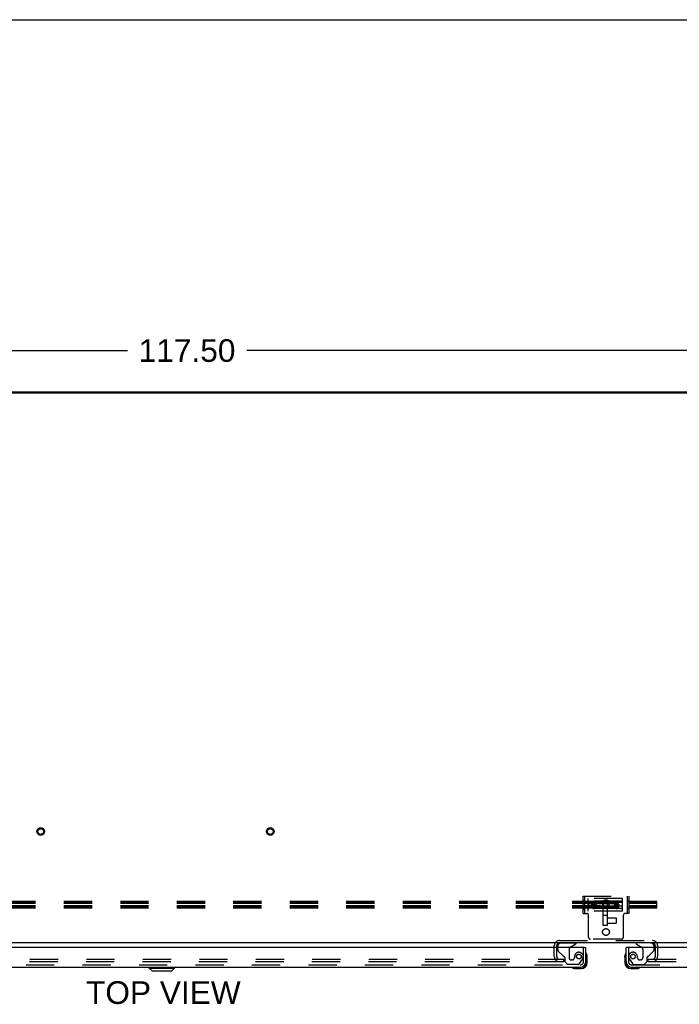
# Model space of a CAD drawing. Header units: inches. Extents: x 0 to 224, y 0 to 145.
# Tile 60 of 78: x 86 to 115, y 102 to 145. Entities that reach past the tile are written whole.
import ezdxf

# ---------------------------------------------------------------- set-up
doc = ezdxf.new("R2010")
doc.units = ezdxf.units.IN
doc.header["$LTSCALE"] = 12.302632
doc.header["$MEASUREMENT"] = 0
doc.linetypes.add('HIDDEN', pattern=[0.2, 0.1, -0.1])
doc.layers.get('0').update_dxf_attribs({"linetype": 'CONTINUOUS'})
for name, color, linetype in [('DEFAULT_2', 8, 'HIDDEN'), ('DIMENSIONS', 7, 'CONTINUOUS'), ('DOOR_2_ASSEMBLY', 7, 'CONTINUOUS'), ('MAIN_DOOR_ASSEMBLY', 7, 'CONTINUOUS')]:
    doc.layers.add(name, color=color, linetype=linetype)
doc.styles.get("Standard").update_dxf_attribs({"font": 'arial.ttf'})
doc.dimstyles.new('DIMSTYLE_1', dxfattribs={"dimtxt": 0.986842, "dimasz": 1.315789, "dimexe": 0.09, "dimexo": 0.07, "dimgap": 0.0375, "dimtad": 0, "dimtih": 1, "dimtoh": 1, "dimzin": 4, "dimdsep": 46, "dimtxsty": 'Standard', "dimblk": '_FILLED', "dimblk1": '_FILLED', "dimblk2": '_FILLED', "dimcen": 0.09, "dimadec": 3, "dimazin": 1, "dimtfac": 1, "dimtdec": 3, "dimtofl": 0, "dimtmove": 0, "dimatfit": 3, "dimldrblk": '_FILLED', "dimfxl": 0, "dimtolj": 1, "dimtzin": 4, "dimarcsym": 0})

# ---------------------------------------------------------------- blocks, each defined once
blk = doc.blocks.new('_FILLED')
at = {"color": 0, "linetype": 'ByBlock'}
blk.add_solid([(0, 0), (-1, 0.2), (-1, -0.2)], dxfattribs=at)
blk = doc.blocks.new('*D1')
at = {"layer": 'DIMENSIONS', "color": 2, "linetype": 'Continuous'}
for p, q in [((34.757, 129.208), (34.757, 131.515)), ((152.257, 129.208), (152.257, 131.515)), ((34.757, 130.33), (90.906, 130.33)), ((152.257, 130.33), (96.108, 130.33))]:
    blk.add_line(p, q, dxfattribs=at)
at = {"layer": 'DIMENSIONS', "color": 2, "linetype": 'Continuous', "xscale": 1.3157894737, "yscale": 1.3157894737, "zscale": 1.3157894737, "rotation": 180}
blk.add_blockref('_FILLED', (34.757, 130.33), dxfattribs=at)
at = {"layer": 'DIMENSIONS', "color": 2, "linetype": 'Continuous', "xscale": 1.3157894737, "yscale": 1.3157894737, "zscale": 1.3157894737}
blk.add_blockref('_FILLED', (152.257, 130.33), dxfattribs=at)
at = {"layer": 'DIMENSIONS', "color": 2, "linetype": 'Continuous', "insert": (93.507, 130.824), "char_height": 0.9868, "width": 4.21517, "attachment_point": 2, "line_spacing_factor": 0.9}
blk.add_mtext('117.50', dxfattribs=at)

msp = doc.modelspace()

# ---------------------------------------------------------------- linework, layer by layer
at = {"color": 7, "linetype": 'Continuous'}
for p, q in [((0, 144.737), (223.684, 144.737)), ((152.143, 128.481), (34.872, 128.481)), ((35.004, 128.533), (152.011, 128.533)), ((93.507, 128.533), (93.507, 128.481)), ((152.205, 104.533), (34.809, 104.533)), ((109.611, 104.391), (109.611, 104.329)), ((113.903, 104.391), (113.903, 104.329))]:
    msp.add_line(p, q, dxfattribs=at)
for centre, start, end in [((109.726, 104.418), 171, 180), ((109.726, 104.418), 90, 115.2485), ((113.788, 104.418), 64.7515, 90), ((113.788, 104.418), 0, 9)]:
    msp.add_arc(centre, 0.115, start, end, dxfattribs=at)
at = {"color": 3, "linetype": 'Continuous'}
for centre, start, end in [((109.726, 104.418), 115.2485, 171), ((113.788, 104.418), 9, 64.7515)]:
    msp.add_arc(centre, 0.115, start, end, dxfattribs=at)
at = {"layer": 'DEFAULT_2', "color": 8, "linetype": 'HIDDEN'}
for p, q in [((113.976, 106.338), (70.976, 106.338)), ((110.757, 106.57), (112.757, 106.57)), ((110.757, 105.82), (110.757, 106.57)), ((110.757, 106.382), (110.835, 106.382)), ((110.835, 105.82), (110.835, 106.57)), ((112.476, 106.476), (110.976, 106.476)), ((110.976, 105.914), (110.976, 106.476)), ((110.996, 106.355), (110.976, 106.377)), ((112.456, 106.355), (110.996, 106.355)), ((110.996, 106.355), (110.996, 106.035)), ((112.456, 106.355), (112.476, 106.377)), ((112.456, 106.355), (112.456, 106.035)), ((112.476, 105.914), (112.476, 106.476)), ((112.679, 106.57), (112.679, 105.82)), ((112.757, 106.343), (112.679, 106.343)), ((112.757, 106.57), (112.757, 105.82)), ((113.976, 106.054), (113.976, 106.338)), ((113.976, 106.289), (70.976, 106.289)), ((113.976, 106.245), (70.976, 106.245)), ((113.976, 106.146), (70.976, 106.146)), ((113.976, 106.103), (70.976, 106.103)), ((113.976, 106.054), (70.976, 106.054)), ((110.757, 106.007), (110.835, 106.007)), ((110.996, 106.299), (110.976, 106.314)), ((110.996, 106.25), (110.976, 106.258)), ((110.996, 106.139), (110.976, 106.131)), ((110.996, 106.09), (110.976, 106.076)), ((110.996, 106.035), (110.976, 106.012)), ((112.476, 105.914), (110.976, 105.914)), ((112.456, 106.299), (110.996, 106.299)), ((110.996, 106.25), (112.456, 106.25)), ((112.456, 106.139), (110.996, 106.139)), ((110.996, 106.09), (112.456, 106.09)), ((112.456, 106.035), (110.996, 106.035)), ((111.129, 106.146), (111.129, 106.17)), ((111.133, 106.129), (111.133, 106.169)), ((111.164, 106.148), (111.195, 106.201)), ((111.195, 106.095), (111.164, 106.148)), ((111.164, 106.128), (111.164, 106.148)), ((111.164, 106.128), (111.172, 106.142)), ((111.179, 106.102), (111.164, 106.128)), ((111.172, 106.142), (111.181, 106.158)), ((111.195, 106.074), (111.179, 106.102)), ((111.181, 106.158), (111.191, 106.175)), ((111.191, 106.175), (111.195, 106.181)), ((111.195, 106.201), (111.257, 106.201)), ((111.195, 106.181), (111.195, 106.201)), ((111.195, 106.181), (111.206, 106.181)), ((111.257, 106.095), (111.195, 106.095)), ((111.195, 106.074), (111.195, 106.095)), ((111.214, 106.075), (111.195, 106.074)), ((111.206, 106.181), (111.218, 106.181)), ((111.23, 106.075), (111.214, 106.075)), ((111.218, 106.181), (111.23, 106.181)), ((111.23, 106.181), (111.242, 106.181)), ((111.249, 106.075), (111.23, 106.075)), ((111.257, 106.074), (111.249, 106.075)), ((111.257, 106.201), (111.288, 106.148)), ((111.257, 106.181), (111.257, 106.201)), ((111.257, 106.181), (111.266, 106.166)), ((111.288, 106.148), (111.257, 106.095)), ((111.273, 106.102), (111.257, 106.074)), ((111.257, 106.074), (111.257, 106.095)), ((111.266, 106.166), (111.275, 106.15)), ((111.288, 106.128), (111.273, 106.102)), ((111.275, 106.15), (111.284, 106.135)), ((111.284, 106.135), (111.288, 106.128)), ((111.288, 106.128), (111.288, 106.148)), ((111.319, 106.129), (111.319, 106.169)), ((111.322, 106.146), (111.322, 106.17)), ((111.632, 105.288), (111.632, 106.244)), ((111.82, 105.918), (111.632, 105.918)), ((111.82, 105.288), (111.82, 106.244)), ((112.129, 106.146), (112.129, 106.17)), ((112.133, 106.129), (112.133, 106.169)), ((112.164, 106.148), (112.195, 106.201)), ((112.195, 106.095), (112.164, 106.148)), ((112.164, 106.128), (112.164, 106.148)), ((112.164, 106.128), (112.172, 106.142)), ((112.179, 106.102), (112.164, 106.128)), ((112.172, 106.142), (112.181, 106.158)), ((112.195, 106.074), (112.179, 106.102)), ((112.181, 106.158), (112.191, 106.175)), ((112.191, 106.175), (112.195, 106.181)), ((112.195, 106.201), (112.257, 106.201)), ((112.195, 106.181), (112.195, 106.201)), ((112.195, 106.181), (112.206, 106.181)), ((112.257, 106.095), (112.195, 106.095)), ((112.195, 106.074), (112.195, 106.095)), ((112.214, 106.075), (112.195, 106.074)), ((112.206, 106.181), (112.218, 106.181)), ((112.23, 106.075), (112.214, 106.075)), ((112.218, 106.181), (112.23, 106.181)), ((112.23, 106.181), (112.242, 106.181)), ((112.249, 106.075), (112.23, 106.075)), ((112.257, 106.074), (112.249, 106.075)), ((112.257, 106.201), (112.288, 106.148)), ((112.257, 106.181), (112.257, 106.201)), ((112.257, 106.181), (112.266, 106.166)), ((112.288, 106.148), (112.257, 106.095)), ((112.273, 106.102), (112.257, 106.074)), ((112.257, 106.074), (112.257, 106.095)), ((112.266, 106.166), (112.275, 106.15)), ((112.288, 106.128), (112.273, 106.102)), ((112.275, 106.15), (112.284, 106.135)), ((112.284, 106.135), (112.288, 106.128)), ((112.288, 106.128), (112.288, 106.148)), ((112.319, 106.129), (112.319, 106.169)), ((112.322, 106.146), (112.322, 106.17)), ((112.456, 106.299), (112.476, 106.314)), ((112.456, 106.25), (112.476, 106.258)), ((112.456, 106.139), (112.476, 106.131)), ((112.456, 106.09), (112.476, 106.076)), ((112.456, 106.035), (112.476, 106.012)), ((112.757, 106.047), (112.679, 106.047)), ((110.757, 105.82), (110.918, 105.82)), ((110.998, 104.78), (110.998, 105.74)), ((111.82, 105.732), (111.632, 105.732)), ((111.82, 105.624), (112.202, 105.624)), ((112.202, 105.624), (112.202, 105.393)), ((112.516, 104.78), (112.516, 105.74)), ((112.757, 105.82), (112.596, 105.82)), ((111.82, 105.288), (111.632, 105.288)), ((111.82, 105.393), (112.202, 105.393)), ((109.726, 104.637), (113.788, 104.637)), ((112.436, 104.7), (111.078, 104.7)), ((109.507, 103.94), (109.507, 104.418)), ((109.611, 104.391), (109.611, 104.418)), ((109.611, 103.94), (109.611, 104.329)), ((113.903, 104.418), (113.903, 104.391)), ((113.903, 104.329), (113.903, 103.94)), ((114.007, 104.418), (114.007, 103.94)), ((74.359, 103.825), (109.924, 103.825)), ((109.924, 103.721), (109.924, 103.825)), ((113.591, 103.825), (148.84, 103.825)), ((113.591, 103.721), (113.591, 103.825)), ((74.341, 103.721), (109.924, 103.721)), ((113.591, 103.721), (148.84, 103.721))]:
    msp.add_line(p, q, dxfattribs=at)
for points in [[(111.174, 106.25), (111.166, 106.245), (111.159, 106.238), (111.152, 106.232), (111.146, 106.224), (111.141, 106.216), (111.137, 106.207), (111.134, 106.198), (111.131, 106.189), (111.13, 106.18), (111.129, 106.17)], [(111.226, 106.244), (111.216, 106.243), (111.206, 106.242), (111.197, 106.239), (111.188, 106.236), (111.179, 106.232), (111.171, 106.226), (111.164, 106.221), (111.157, 106.214), (111.151, 106.207), (111.146, 106.199), (111.141, 106.191), (111.137, 106.183), (111.134, 106.174), (111.131, 106.165), (111.13, 106.155), (111.129, 106.146)], [(111.129, 106.17), (111.13, 106.161), (111.131, 106.152), (111.134, 106.142), (111.137, 106.133), (111.141, 106.125), (111.146, 106.117), (111.152, 106.109), (111.159, 106.102), (111.166, 106.096), (111.174, 106.09)], [(111.129, 106.146), (111.13, 106.137), (111.131, 106.128), (111.134, 106.119), (111.137, 106.11), (111.141, 106.102), (111.145, 106.094), (111.151, 106.087), (111.157, 106.081), (111.164, 106.075), (111.171, 106.07), (111.179, 106.065), (111.188, 106.061), (111.197, 106.058), (111.206, 106.056), (111.216, 106.054), (111.226, 106.054)], [(111.133, 106.169), (111.133, 106.175), (111.134, 106.182), (111.135, 106.188), (111.136, 106.195), (111.139, 106.201), (111.141, 106.207), (111.144, 106.213), (111.148, 106.218), (111.151, 106.224), (111.156, 106.229), (111.16, 106.234), (111.165, 106.238), (111.17, 106.242), (111.176, 106.246), (111.181, 106.249), (111.187, 106.252), (111.193, 106.255), (111.2, 106.257), (111.206, 106.258), (111.213, 106.26), (111.219, 106.26), (111.226, 106.26)], [(111.226, 106.221), (111.219, 106.221), (111.213, 106.22), (111.206, 106.219), (111.2, 106.217), (111.193, 106.215), (111.187, 106.213), (111.181, 106.21), (111.176, 106.206), (111.17, 106.202), (111.165, 106.198), (111.16, 106.194), (111.155, 106.189), (111.151, 106.184), (111.147, 106.179), (111.144, 106.173), (111.141, 106.167), (111.139, 106.161), (111.136, 106.155), (111.135, 106.148), (111.134, 106.142), (111.133, 106.136), (111.133, 106.129)], [(111.226, 106.077), (111.219, 106.077), (111.213, 106.078), (111.206, 106.079), (111.2, 106.08), (111.193, 106.083), (111.187, 106.085), (111.181, 106.088), (111.176, 106.091), (111.17, 106.095), (111.165, 106.099), (111.16, 106.104), (111.156, 106.108), (111.151, 106.114), (111.148, 106.119), (111.144, 106.125), (111.141, 106.13), (111.139, 106.137), (111.136, 106.143), (111.135, 106.149), (111.134, 106.156), (111.133, 106.162), (111.133, 106.169)], [(111.133, 106.129), (111.133, 106.122), (111.134, 106.116), (111.135, 106.109), (111.136, 106.103), (111.139, 106.097), (111.141, 106.091), (111.144, 106.085), (111.147, 106.079), (111.151, 106.074), (111.155, 106.069), (111.16, 106.064), (111.165, 106.06), (111.17, 106.055), (111.176, 106.052), (111.181, 106.048), (111.187, 106.045), (111.193, 106.043), (111.2, 106.041), (111.206, 106.039), (111.213, 106.038), (111.219, 106.037), (111.226, 106.037)], [(111.226, 106.088), (111.22, 106.089), (111.214, 106.089), (111.208, 106.09), (111.203, 106.092), (111.197, 106.094), (111.191, 106.096), (111.186, 106.098), (111.181, 106.101), (111.176, 106.105), (111.171, 106.108), (111.167, 106.112), (111.163, 106.117), (111.159, 106.121), (111.156, 106.126), (111.153, 106.131), (111.15, 106.136), (111.148, 106.142), (111.146, 106.147), (111.145, 106.153), (111.144, 106.159), (111.143, 106.165), (111.143, 106.17), (111.143, 106.176), (111.144, 106.182), (111.145, 106.188), (111.146, 106.194), (111.148, 106.199), (111.15, 106.204), (111.153, 106.21), (111.156, 106.215), (111.159, 106.22), (111.163, 106.224), (111.167, 106.228), (111.171, 106.232), (111.176, 106.236), (111.181, 106.239), (111.186, 106.242), (111.191, 106.245), (111.197, 106.247), (111.203, 106.249), (111.208, 106.251), (111.214, 106.252), (111.22, 106.252), (111.226, 106.252)], [(111.226, 106.208), (111.22, 106.208), (111.214, 106.207), (111.209, 106.206), (111.203, 106.205), (111.197, 106.203), (111.192, 106.201), (111.187, 106.198), (111.182, 106.195), (111.177, 106.192), (111.172, 106.188), (111.168, 106.184), (111.164, 106.18), (111.16, 106.176), (111.157, 106.171), (111.154, 106.166), (111.151, 106.161), (111.149, 106.155), (111.147, 106.15), (111.146, 106.144), (111.145, 106.139), (111.144, 106.133), (111.144, 106.127)], [(111.308, 106.127), (111.308, 106.121), (111.307, 106.115), (111.306, 106.109), (111.304, 106.103), (111.302, 106.098), (111.3, 106.092), (111.297, 106.087), (111.294, 106.082), (111.29, 106.077), (111.286, 106.072), (111.282, 106.068), (111.277, 106.064), (111.272, 106.061), (111.267, 106.057), (111.261, 106.055), (111.256, 106.052), (111.25, 106.05), (111.244, 106.049), (111.238, 106.047), (111.232, 106.047), (111.226, 106.047), (111.22, 106.047), (111.214, 106.047), (111.208, 106.049), (111.202, 106.05), (111.196, 106.052), (111.19, 106.055), (111.185, 106.057), (111.18, 106.061), (111.175, 106.064), (111.17, 106.068), (111.166, 106.072), (111.162, 106.077), (111.158, 106.082), (111.155, 106.087), (111.152, 106.092), (111.15, 106.098), (111.148, 106.103), (111.146, 106.109), (111.145, 106.115), (111.144, 106.121), (111.144, 106.127)], [(111.226, 106.265), (111.217, 106.265), (111.208, 106.264), (111.199, 106.262), (111.19, 106.259), (111.182, 106.255), (111.174, 106.25)], [(111.174, 106.09), (111.182, 106.086), (111.19, 106.082), (111.199, 106.079), (111.208, 106.077), (111.217, 106.076), (111.226, 106.075)], [(111.278, 106.25), (111.27, 106.255), (111.262, 106.259), (111.253, 106.262), (111.244, 106.264), (111.235, 106.265), (111.226, 106.265)], [(111.226, 106.26), (111.233, 106.26), (111.239, 106.26), (111.246, 106.258), (111.252, 106.257), (111.258, 106.255), (111.265, 106.252), (111.271, 106.249), (111.276, 106.246), (111.282, 106.242), (111.287, 106.238), (111.292, 106.234), (111.296, 106.229), (111.301, 106.224), (111.304, 106.218), (111.308, 106.213), (111.311, 106.207), (111.313, 106.201), (111.315, 106.195), (111.317, 106.188), (111.318, 106.182), (111.319, 106.175), (111.319, 106.169)], [(111.226, 106.252), (111.232, 106.252), (111.238, 106.252), (111.244, 106.251), (111.249, 106.249), (111.255, 106.247), (111.26, 106.245), (111.266, 106.242), (111.271, 106.239), (111.276, 106.236), (111.28, 106.232), (111.285, 106.228), (111.289, 106.224), (111.293, 106.22), (111.296, 106.215), (111.299, 106.21), (111.302, 106.204), (111.304, 106.199), (111.306, 106.194), (111.307, 106.188), (111.308, 106.182), (111.309, 106.176), (111.309, 106.17), (111.309, 106.165), (111.308, 106.159), (111.307, 106.153), (111.306, 106.147), (111.304, 106.142), (111.302, 106.136), (111.299, 106.131), (111.296, 106.126), (111.293, 106.121), (111.289, 106.117), (111.285, 106.112), (111.28, 106.108), (111.276, 106.105), (111.271, 106.101), (111.266, 106.098), (111.26, 106.096), (111.255, 106.094), (111.249, 106.092), (111.244, 106.09), (111.238, 106.089), (111.232, 106.089), (111.226, 106.088)], [(111.322, 106.146), (111.322, 106.155), (111.321, 106.165), (111.318, 106.174), (111.315, 106.183), (111.311, 106.191), (111.306, 106.199), (111.301, 106.207), (111.295, 106.214), (111.288, 106.221), (111.28, 106.226), (111.272, 106.232), (111.264, 106.236), (111.255, 106.239), (111.246, 106.242), (111.236, 106.243), (111.226, 106.244)], [(111.319, 106.129), (111.319, 106.136), (111.318, 106.142), (111.317, 106.148), (111.315, 106.155), (111.313, 106.161), (111.311, 106.167), (111.308, 106.173), (111.304, 106.179), (111.301, 106.184), (111.296, 106.189), (111.292, 106.194), (111.287, 106.198), (111.282, 106.202), (111.276, 106.206), (111.271, 106.21), (111.265, 106.213), (111.259, 106.215), (111.252, 106.217), (111.246, 106.219), (111.239, 106.22), (111.233, 106.221), (111.226, 106.221)], [(111.308, 106.127), (111.308, 106.133), (111.307, 106.139), (111.306, 106.144), (111.305, 106.15), (111.303, 106.155), (111.3, 106.161), (111.298, 106.166), (111.295, 106.171), (111.292, 106.176), (111.288, 106.18), (111.284, 106.184), (111.28, 106.188), (111.275, 106.192), (111.27, 106.195), (111.265, 106.198), (111.26, 106.201), (111.255, 106.203), (111.249, 106.205), (111.243, 106.206), (111.238, 106.207), (111.232, 106.208), (111.226, 106.208)], [(111.319, 106.169), (111.319, 106.162), (111.318, 106.156), (111.317, 106.149), (111.315, 106.143), (111.313, 106.137), (111.311, 106.13), (111.308, 106.125), (111.304, 106.119), (111.301, 106.114), (111.296, 106.108), (111.292, 106.104), (111.287, 106.099), (111.282, 106.095), (111.276, 106.091), (111.271, 106.088), (111.265, 106.085), (111.258, 106.083), (111.252, 106.08), (111.246, 106.079), (111.239, 106.078), (111.233, 106.077), (111.226, 106.077)], [(111.226, 106.054), (111.236, 106.054), (111.246, 106.056), (111.255, 106.058), (111.264, 106.061), (111.272, 106.065), (111.28, 106.07), (111.288, 106.075), (111.295, 106.081), (111.301, 106.087), (111.306, 106.094), (111.311, 106.102), (111.315, 106.11), (111.318, 106.119), (111.321, 106.128), (111.322, 106.137), (111.322, 106.146)], [(111.226, 106.037), (111.233, 106.037), (111.239, 106.038), (111.246, 106.039), (111.252, 106.041), (111.259, 106.043), (111.265, 106.045), (111.271, 106.048), (111.276, 106.052), (111.282, 106.055), (111.287, 106.06), (111.292, 106.064), (111.296, 106.069), (111.301, 106.074), (111.304, 106.079), (111.308, 106.085), (111.311, 106.091), (111.313, 106.097), (111.315, 106.103), (111.317, 106.109), (111.318, 106.116), (111.319, 106.122), (111.319, 106.129)], [(111.226, 106.075), (111.235, 106.076), (111.244, 106.077), (111.253, 106.079), (111.262, 106.082), (111.27, 106.086), (111.278, 106.09)], [(111.242, 106.181), (111.253, 106.181), (111.257, 106.181)], [(111.322, 106.17), (111.322, 106.18), (111.321, 106.189), (111.318, 106.198), (111.315, 106.207), (111.311, 106.216), (111.306, 106.224), (111.3, 106.232), (111.293, 106.238), (111.286, 106.245), (111.278, 106.25)], [(111.278, 106.09), (111.286, 106.096), (111.293, 106.102), (111.3, 106.109), (111.306, 106.117), (111.311, 106.125), (111.315, 106.133), (111.318, 106.142), (111.321, 106.152), (111.322, 106.161), (111.322, 106.17)], [(112.174, 106.25), (112.166, 106.245), (112.159, 106.238), (112.152, 106.232), (112.146, 106.224), (112.141, 106.216), (112.137, 106.207), (112.134, 106.198), (112.131, 106.189), (112.13, 106.18), (112.129, 106.17)], [(112.226, 106.244), (112.216, 106.243), (112.206, 106.242), (112.197, 106.239), (112.188, 106.236), (112.179, 106.232), (112.171, 106.226), (112.164, 106.221), (112.157, 106.214), (112.151, 106.207), (112.146, 106.199), (112.141, 106.191), (112.137, 106.183), (112.134, 106.174), (112.131, 106.165), (112.13, 106.155), (112.129, 106.146)], [(112.129, 106.17), (112.13, 106.161), (112.131, 106.152), (112.134, 106.142), (112.137, 106.133), (112.141, 106.125), (112.146, 106.117), (112.152, 106.109), (112.159, 106.102), (112.166, 106.096), (112.174, 106.09)], [(112.129, 106.146), (112.13, 106.137), (112.131, 106.128), (112.134, 106.119), (112.137, 106.11), (112.141, 106.102), (112.145, 106.094), (112.151, 106.087), (112.157, 106.081), (112.164, 106.075), (112.171, 106.07), (112.179, 106.065), (112.188, 106.061), (112.197, 106.058), (112.206, 106.056), (112.216, 106.054), (112.226, 106.054)], [(112.133, 106.169), (112.133, 106.175), (112.134, 106.182), (112.135, 106.188), (112.136, 106.195), (112.139, 106.201), (112.141, 106.207), (112.144, 106.213), (112.148, 106.218), (112.151, 106.224), (112.156, 106.229), (112.16, 106.234), (112.165, 106.238), (112.17, 106.242), (112.176, 106.246), (112.181, 106.249), (112.187, 106.252), (112.193, 106.255), (112.2, 106.257), (112.206, 106.258), (112.213, 106.26), (112.219, 106.26), (112.226, 106.26)], [(112.226, 106.221), (112.219, 106.221), (112.213, 106.22), (112.206, 106.219), (112.2, 106.217), (112.193, 106.215), (112.187, 106.213), (112.181, 106.21), (112.176, 106.206), (112.17, 106.202), (112.165, 106.198), (112.16, 106.194), (112.155, 106.189), (112.151, 106.184), (112.147, 106.179), (112.144, 106.173), (112.141, 106.167), (112.139, 106.161), (112.136, 106.155), (112.135, 106.148), (112.134, 106.142), (112.133, 106.136), (112.133, 106.129)], [(112.226, 106.077), (112.219, 106.077), (112.213, 106.078), (112.206, 106.079), (112.2, 106.08), (112.193, 106.083), (112.187, 106.085), (112.181, 106.088), (112.176, 106.091), (112.17, 106.095), (112.165, 106.099), (112.16, 106.104), (112.156, 106.108), (112.151, 106.114), (112.148, 106.119), (112.144, 106.125), (112.141, 106.13), (112.139, 106.137), (112.136, 106.143), (112.135, 106.149), (112.134, 106.156), (112.133, 106.162), (112.133, 106.169)], [(112.133, 106.129), (112.133, 106.122), (112.134, 106.116), (112.135, 106.109), (112.136, 106.103), (112.139, 106.097), (112.141, 106.091), (112.144, 106.085), (112.147, 106.079), (112.151, 106.074), (112.155, 106.069), (112.16, 106.064), (112.165, 106.06), (112.17, 106.055), (112.176, 106.052), (112.181, 106.048), (112.187, 106.045), (112.193, 106.043), (112.2, 106.041), (112.206, 106.039), (112.213, 106.038), (112.219, 106.037), (112.226, 106.037)], [(112.226, 106.088), (112.22, 106.089), (112.214, 106.089), (112.208, 106.09), (112.203, 106.092), (112.197, 106.094), (112.191, 106.096), (112.186, 106.098), (112.181, 106.101), (112.176, 106.105), (112.171, 106.108), (112.167, 106.112), (112.163, 106.117), (112.159, 106.121), (112.156, 106.126), (112.153, 106.131), (112.15, 106.136), (112.148, 106.142), (112.146, 106.147), (112.145, 106.153), (112.144, 106.159), (112.143, 106.165), (112.143, 106.17), (112.143, 106.176), (112.144, 106.182), (112.145, 106.188), (112.146, 106.194), (112.148, 106.199), (112.15, 106.204), (112.153, 106.21), (112.156, 106.215), (112.159, 106.22), (112.163, 106.224), (112.167, 106.228), (112.171, 106.232), (112.176, 106.236), (112.181, 106.239), (112.186, 106.242), (112.191, 106.245), (112.197, 106.247), (112.203, 106.249), (112.208, 106.251), (112.214, 106.252), (112.22, 106.252), (112.226, 106.252)], [(112.226, 106.208), (112.22, 106.208), (112.214, 106.207), (112.209, 106.206), (112.203, 106.205), (112.197, 106.203), (112.192, 106.201), (112.187, 106.198), (112.182, 106.195), (112.177, 106.192), (112.172, 106.188), (112.168, 106.184), (112.164, 106.18), (112.16, 106.176), (112.157, 106.171), (112.154, 106.166), (112.151, 106.161), (112.149, 106.155), (112.147, 106.15), (112.146, 106.144), (112.145, 106.139), (112.144, 106.133), (112.144, 106.127)], [(112.308, 106.127), (112.308, 106.121), (112.307, 106.115), (112.306, 106.109), (112.304, 106.103), (112.302, 106.098), (112.3, 106.092), (112.297, 106.087), (112.294, 106.082), (112.29, 106.077), (112.286, 106.072), (112.282, 106.068), (112.277, 106.064), (112.272, 106.061), (112.267, 106.057), (112.261, 106.055), (112.256, 106.052), (112.25, 106.05), (112.244, 106.049), (112.238, 106.047), (112.232, 106.047), (112.226, 106.047), (112.22, 106.047), (112.214, 106.047), (112.208, 106.049), (112.202, 106.05), (112.196, 106.052), (112.19, 106.055), (112.185, 106.057), (112.18, 106.061), (112.175, 106.064), (112.17, 106.068), (112.166, 106.072), (112.162, 106.077), (112.158, 106.082), (112.155, 106.087), (112.152, 106.092), (112.15, 106.098), (112.148, 106.103), (112.146, 106.109), (112.145, 106.115), (112.144, 106.121), (112.144, 106.127)], [(112.226, 106.265), (112.217, 106.265), (112.208, 106.264), (112.199, 106.262), (112.19, 106.259), (112.182, 106.255), (112.174, 106.25)], [(112.174, 106.09), (112.182, 106.086), (112.19, 106.082), (112.199, 106.079), (112.208, 106.077), (112.217, 106.076), (112.226, 106.075)], [(112.278, 106.25), (112.27, 106.255), (112.262, 106.259), (112.253, 106.262), (112.244, 106.264), (112.235, 106.265), (112.226, 106.265)], [(112.226, 106.26), (112.233, 106.26), (112.239, 106.26), (112.246, 106.258), (112.252, 106.257), (112.258, 106.255), (112.265, 106.252), (112.271, 106.249), (112.276, 106.246), (112.282, 106.242), (112.287, 106.238), (112.292, 106.234), (112.296, 106.229), (112.301, 106.224), (112.304, 106.218), (112.308, 106.213), (112.311, 106.207), (112.313, 106.201), (112.315, 106.195), (112.317, 106.188), (112.318, 106.182), (112.319, 106.175), (112.319, 106.169)], [(112.226, 106.252), (112.232, 106.252), (112.238, 106.252), (112.244, 106.251), (112.249, 106.249), (112.255, 106.247), (112.26, 106.245), (112.266, 106.242), (112.271, 106.239), (112.276, 106.236), (112.28, 106.232), (112.285, 106.228), (112.289, 106.224), (112.293, 106.22), (112.296, 106.215), (112.299, 106.21), (112.302, 106.204), (112.304, 106.199), (112.306, 106.194), (112.307, 106.188), (112.308, 106.182), (112.309, 106.176), (112.309, 106.17), (112.309, 106.165), (112.308, 106.159), (112.307, 106.153), (112.306, 106.147), (112.304, 106.142), (112.302, 106.136), (112.299, 106.131), (112.296, 106.126), (112.293, 106.121), (112.289, 106.117), (112.285, 106.112), (112.28, 106.108), (112.276, 106.105), (112.271, 106.101), (112.266, 106.098), (112.26, 106.096), (112.255, 106.094), (112.249, 106.092), (112.244, 106.09), (112.238, 106.089), (112.232, 106.089), (112.226, 106.088)], [(112.322, 106.146), (112.322, 106.155), (112.321, 106.165), (112.318, 106.174), (112.315, 106.183), (112.311, 106.191), (112.306, 106.199), (112.301, 106.207), (112.295, 106.214), (112.288, 106.221), (112.28, 106.226), (112.272, 106.232), (112.264, 106.236), (112.255, 106.239), (112.246, 106.242), (112.236, 106.243), (112.226, 106.244)], [(112.319, 106.129), (112.319, 106.136), (112.318, 106.142), (112.317, 106.148), (112.315, 106.155), (112.313, 106.161), (112.311, 106.167), (112.308, 106.173), (112.304, 106.179), (112.301, 106.184), (112.296, 106.189), (112.292, 106.194), (112.287, 106.198), (112.282, 106.202), (112.276, 106.206), (112.271, 106.21), (112.265, 106.213), (112.259, 106.215), (112.252, 106.217), (112.246, 106.219), (112.239, 106.22), (112.233, 106.221), (112.226, 106.221)], [(112.308, 106.127), (112.308, 106.133), (112.307, 106.139), (112.306, 106.144), (112.305, 106.15), (112.303, 106.155), (112.3, 106.161), (112.298, 106.166), (112.295, 106.171), (112.292, 106.176), (112.288, 106.18), (112.284, 106.184), (112.28, 106.188), (112.275, 106.192), (112.27, 106.195), (112.265, 106.198), (112.26, 106.201), (112.255, 106.203), (112.249, 106.205), (112.243, 106.206), (112.238, 106.207), (112.232, 106.208), (112.226, 106.208)], [(112.319, 106.169), (112.319, 106.162), (112.318, 106.156), (112.317, 106.149), (112.315, 106.143), (112.313, 106.137), (112.311, 106.13), (112.308, 106.125), (112.304, 106.119), (112.301, 106.114), (112.296, 106.108), (112.292, 106.104), (112.287, 106.099), (112.282, 106.095), (112.276, 106.091), (112.271, 106.088), (112.265, 106.085), (112.258, 106.083), (112.252, 106.08), (112.246, 106.079), (112.239, 106.078), (112.233, 106.077), (112.226, 106.077)], [(112.226, 106.054), (112.236, 106.054), (112.246, 106.056), (112.255, 106.058), (112.264, 106.061), (112.272, 106.065), (112.28, 106.07), (112.288, 106.075), (112.295, 106.081), (112.301, 106.087), (112.306, 106.094), (112.311, 106.102), (112.315, 106.11), (112.318, 106.119), (112.321, 106.128), (112.322, 106.137), (112.322, 106.146)], [(112.226, 106.037), (112.233, 106.037), (112.239, 106.038), (112.246, 106.039), (112.252, 106.041), (112.259, 106.043), (112.265, 106.045), (112.271, 106.048), (112.276, 106.052), (112.282, 106.055), (112.287, 106.06), (112.292, 106.064), (112.296, 106.069), (112.301, 106.074), (112.304, 106.079), (112.308, 106.085), (112.311, 106.091), (112.313, 106.097), (112.315, 106.103), (112.317, 106.109), (112.318, 106.116), (112.319, 106.122), (112.319, 106.129)], [(112.226, 106.075), (112.235, 106.076), (112.244, 106.077), (112.253, 106.079), (112.262, 106.082), (112.27, 106.086), (112.278, 106.09)], [(112.242, 106.181), (112.253, 106.181), (112.257, 106.181)], [(112.322, 106.17), (112.322, 106.18), (112.321, 106.189), (112.318, 106.198), (112.315, 106.207), (112.311, 106.216), (112.306, 106.224), (112.3, 106.232), (112.293, 106.238), (112.286, 106.245), (112.278, 106.25)], [(112.278, 106.09), (112.286, 106.096), (112.293, 106.102), (112.3, 106.109), (112.306, 106.117), (112.311, 106.125), (112.315, 106.133), (112.318, 106.142), (112.321, 106.152), (112.322, 106.161), (112.322, 106.17)]]:
    msp.add_lwpolyline(points, dxfattribs=at)
for centre, radius in [((87.132, 109.387), 0.164), ((87.132, 109.387), 0.124), ((97.132, 109.387), 0.164), ((97.132, 109.387), 0.124), ((111.757, 106.27), 0.148), ((111.757, 105.01), 0.148)]:
    msp.add_circle(centre, radius, dxfattribs=at)
for centre, radius, start, end in [((110.918, 105.74), 0.08, 0, 90), ((112.596, 105.74), 0.08, 90, 180), ((109.726, 104.418), 0.219, 90, 180), ((111.078, 104.78), 0.08, 180, 270), ((112.436, 104.78), 0.08, 270, 360), ((113.788, 104.418), 0.219, 0, 90), ((109.726, 103.94), 0.219, 180, 270), ((109.726, 103.94), 0.115, 180, 270), ((113.788, 103.94), 0.219, 270, 360), ((113.788, 103.94), 0.115, 270, 360)]:
    msp.add_arc(centre, radius, start, end, dxfattribs=at)
at = {"layer": 'DOOR_2_ASSEMBLY', "color": 3, "linetype": 'Continuous'}
for p, q in [((110.82, 104.329), (74.007, 104.329)), ((110.882, 103.722), (110.882, 104.329)), ((74.191, 103.475), (110.636, 103.475))]:
    msp.add_line(p, q, dxfattribs=at)
at = {"layer": 'DOOR_2_ASSEMBLY', "color": 7, "linetype": 'Continuous'}
for p, q in [((109.653, 104.329), (109.653, 104.376)), ((110.202, 104.356), (110.44, 104.494)), ((110.44, 104.533), (110.44, 104.494)), ((110.82, 104.329), (110.882, 104.329)), ((110.896, 104.067), (110.896, 104.068)), ((110.897, 104.064), (110.896, 104.067)), ((110.942, 103.935), (110.939, 103.973)), ((110.942, 103.678), (110.942, 103.935)), ((91.862, 103.436), (91.862, 103.475)), ((91.862, 103.436), (92.965, 103.436)), ((91.98, 103.318), (91.862, 103.436)), ((91.863, 103.436), (91.863, 103.475)), ((91.981, 103.318), (91.863, 103.436)), ((92.847, 103.318), (92.965, 103.436)), ((92.965, 103.436), (92.965, 103.475)), ((110.287, 103.462), (110.287, 103.462)), ((110.385, 103.418), (110.423, 103.415)), ((110.423, 103.415), (110.679, 103.415)), ((110.636, 103.475), (110.679, 103.475)), ((110.882, 103.678), (110.882, 103.722)), ((91.98, 103.318), (92.847, 103.318))]:
    msp.add_line(p, q, dxfattribs=at)
at = {"layer": 'DOOR_2_ASSEMBLY', "color": 8, "linetype": 'HIDDEN'}
for p, q in [((109.653, 104.254), (109.653, 104.329)), ((109.81, 104.533), (110.44, 104.533)), ((110.152, 104.27), (110.152, 103.89)), ((110.778, 103.722), (110.778, 104.329)), ((109.902, 103.964), (109.682, 104.183)), ((109.96, 103.905), (109.96, 103.726)), ((110.283, 103.792), (110.25, 103.792)), ((110.381, 103.89), (110.381, 103.879)), ((110.602, 103.634), (110.704, 103.778)), ((74.191, 103.579), (110.636, 103.579)), ((109.96, 103.726), (110.086, 103.6)), ((110.538, 103.6), (110.086, 103.6))]:
    msp.add_line(p, q, dxfattribs=at)
at = {"layer": 'DOOR_2_ASSEMBLY', "color": 7, "linetype": 'Continuous'}
for points in [[(110.896, 104.068), (110.896, 104.07), (110.896, 104.07)], [(110.287, 103.462), (110.289, 103.462), (110.29, 103.461), (110.294, 103.46)]]:
    msp.add_lwpolyline(points, dxfattribs=at)
at = {"layer": 'DOOR_2_ASSEMBLY', "color": 8, "linetype": 'HIDDEN'}
msp.add_circle((110.578, 103.942), 0.101, dxfattribs=at)
at = {"layer": 'DOOR_2_ASSEMBLY', "color": 7, "linetype": 'Continuous'}
for centre, radius, start, end in [((109.81, 104.376), 0.157, 111.3822, 180), ((109.81, 104.376), 0.157, 90, 100.1104), ((110.252, 104.27), 0.1, 120.092, 143.4532), ((110.897, 104.055), 0.015, 96.3796, 180), ((110.894, 104.055), 0.015, 30.8899, 83.6204), ((110.692, 103.935), 0.25, 0, 30.8899), ((110.302, 103.46), 0.015, 90, 173.6204), ((110.302, 103.464), 0.015, 186.3796, 239.1101), ((110.423, 103.665), 0.25, 239.1101, 270), ((110.679, 103.678), 0.263, 270, 360), ((110.679, 103.678), 0.203, 270, 360)]:
    msp.add_arc(centre, radius, start, end, dxfattribs=at)
at = {"layer": 'DOOR_2_ASSEMBLY', "color": 8, "linetype": 'HIDDEN'}
for centre, radius, start, end in [((109.753, 104.254), 0.1, 180, 225), ((109.81, 104.376), 0.157, 100.1104, 111.3822), ((110.252, 104.27), 0.1, 143.4532, 180), ((109.972, 104.035), 0.1, 225, 248.3904), ((109.921, 103.905), 0.039, 0, 68.3904), ((110.25, 103.89), 0.098, 180, 270), ((110.283, 103.89), 0.098, 270, 360), ((110.774, 103.879), 0.393, 162.0702, 178.3401), ((110.578, 103.942), 0.187, 343.1561, 162.1518), ((110.388, 104), 0.386, 324.9, 343.1561), ((110.538, 103.679), 0.079, 270, 324.9), ((110.636, 103.722), 0.142, 270, 360)]:
    msp.add_arc(centre, radius, start, end, dxfattribs=at)
at = {"layer": 'DOOR_2_ASSEMBLY', "color": 3, "linetype": 'Continuous'}
msp.add_arc((110.636, 103.722), 0.246, 270, 360, dxfattribs=at)
at = {"layer": 'MAIN_DOOR_ASSEMBLY', "color": 7, "linetype": 'Continuous'}
for p, q in [((112.694, 104.329), (112.632, 104.329)), ((113.074, 104.533), (113.074, 104.494)), ((113.074, 104.494), (113.312, 104.356)), ((113.861, 104.329), (113.861, 104.376)), ((112.572, 103.935), (112.575, 103.973)), ((112.572, 103.935), (112.572, 103.678)), ((112.619, 104.07), (112.617, 104.064)), ((112.632, 103.722), (112.632, 103.678)), ((112.835, 103.475), (112.879, 103.475)), ((112.835, 103.415), (113.092, 103.415)), ((113.22, 103.46), (113.224, 103.461)), ((113.224, 103.461), (113.225, 103.462))]:
    msp.add_line(p, q, dxfattribs=at)
at = {"layer": 'MAIN_DOOR_ASSEMBLY', "color": 3, "linetype": 'Continuous'}
for p, q in [((112.632, 103.722), (112.632, 104.329)), ((149.508, 104.329), (112.694, 104.329)), ((112.879, 103.475), (149.323, 103.475))]:
    msp.add_line(p, q, dxfattribs=at)
at = {"layer": 'MAIN_DOOR_ASSEMBLY', "color": 8, "linetype": 'HIDDEN'}
for p, q in [((112.736, 104.329), (112.736, 103.722)), ((113.704, 104.533), (113.074, 104.533)), ((113.362, 104.27), (113.362, 103.89)), ((113.861, 104.254), (113.861, 104.329)), ((112.811, 103.778), (112.912, 103.634)), ((113.133, 103.89), (113.133, 103.879)), ((113.264, 103.792), (113.231, 103.792)), ((113.554, 103.726), (113.554, 103.905)), ((113.613, 103.964), (113.832, 104.183)), ((112.879, 103.579), (149.323, 103.579)), ((112.977, 103.6), (113.428, 103.6)), ((113.428, 103.6), (113.554, 103.726))]:
    msp.add_line(p, q, dxfattribs=at)
at = {"layer": 'MAIN_DOOR_ASSEMBLY', "color": 7, "linetype": 'Continuous'}
msp.add_lwpolyline([(113.225, 103.462), (113.227, 103.462), (113.227, 103.462)], dxfattribs=at)
at = {"layer": 'MAIN_DOOR_ASSEMBLY', "color": 8, "linetype": 'HIDDEN'}
msp.add_circle((112.936, 103.942), 0.101, dxfattribs=at)
at = {"layer": 'MAIN_DOOR_ASSEMBLY', "color": 7, "linetype": 'Continuous'}
for centre, radius, start, end in [((113.262, 104.27), 0.1, 36.5468, 59.908), ((113.704, 104.376), 0.157, 79.8896, 90), ((113.704, 104.376), 0.157, 0, 68.6178), ((112.822, 103.935), 0.25, 149.1101, 180), ((112.621, 104.055), 0.015, 96.3796, 149.1101), ((112.617, 104.055), 0.015, 0, 83.6204), ((112.835, 103.678), 0.263, 180, 270), ((112.835, 103.678), 0.203, 180, 270), ((113.092, 103.665), 0.25, 270, 300.8899), ((113.212, 103.46), 0.015, 6.3796, 90), ((113.212, 103.464), 0.015, 300.8899, 353.6204)]:
    msp.add_arc(centre, radius, start, end, dxfattribs=at)
at = {"layer": 'MAIN_DOOR_ASSEMBLY', "color": 8, "linetype": 'HIDDEN'}
for centre, radius, start, end in [((113.262, 104.27), 0.1, 0, 36.5468), ((113.704, 104.376), 0.157, 68.6178, 79.8896), ((113.761, 104.254), 0.1, 315, 360), ((112.936, 103.942), 0.187, 17.8482, 196.8439), ((113.126, 104), 0.386, 196.8439, 215.1), ((112.74, 103.879), 0.393, 1.6607, 17.9298), ((113.231, 103.89), 0.098, 180, 270), ((113.264, 103.89), 0.098, 270, 360), ((113.593, 103.905), 0.039, 111.6096, 180), ((113.542, 104.035), 0.1, 291.6096, 315), ((112.879, 103.722), 0.142, 180, 270), ((112.977, 103.679), 0.079, 215.1, 270)]:
    msp.add_arc(centre, radius, start, end, dxfattribs=at)
at = {"layer": 'MAIN_DOOR_ASSEMBLY', "color": 3, "linetype": 'Continuous'}
msp.add_arc((112.879, 103.722), 0.246, 180, 270, dxfattribs=at)

# ---------------------------------------------------------------- texts
at = {"layer": 'DIMENSIONS', "color": 2, "linetype": 'Continuous', "insert": (92.474, 102.867), "char_height": 0.9868, "width": 6.72447, "attachment_point": 2, "line_spacing_factor": 0.9}
msp.add_mtext('TOP VIEW', dxfattribs=at)

# ---------------------------------------------------------------- dimensions: what is measured, and where the dimension line sits
at = {"layer": 'DIMENSIONS', "color": 2, "linetype": 'Continuous'}
dim = msp.add_linear_dim(base=(34.757, 130.33), p1=(152.257, 131.585), p2=(34.757, 131.585), angle=180, dimstyle='DIMSTYLE_1', dxfattribs=at)
dim.commit()
dim.dimension.update_dxf_attribs({"geometry": '*D1', "text_midpoint": (93.548, 130.325), "dimtype": 160})

doc.saveas('drawing.dxf')
